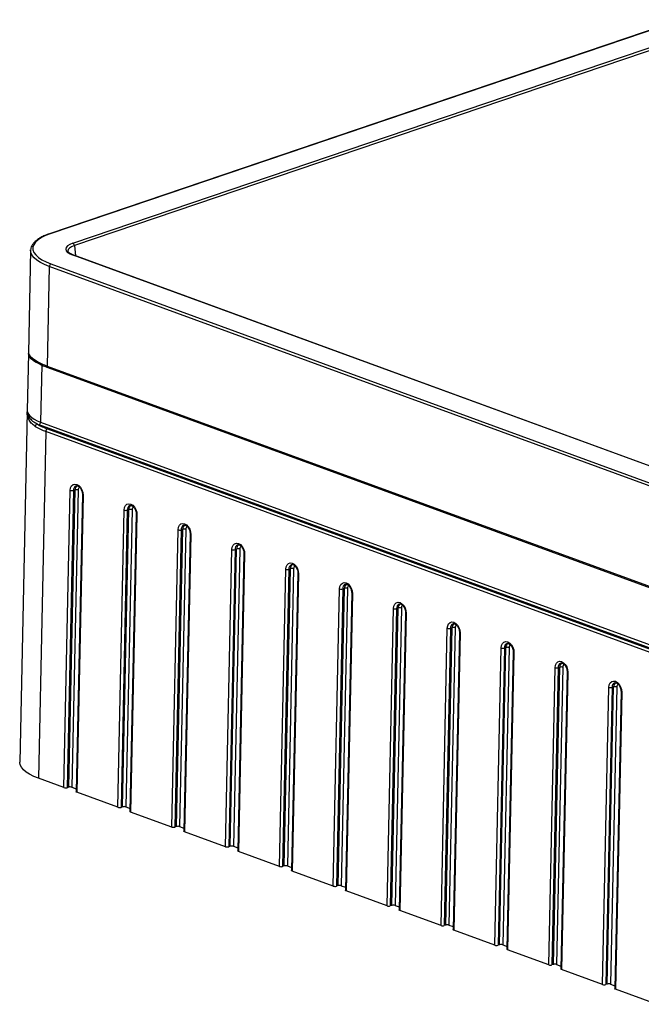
# Model space of a CAD drawing. Header units: millimetres. Extents: x 3 to 415, y 5 to 292.
# Tile 5 of 7: x 315 to 343, y 215 to 259. Entities that reach past the tile are written whole.
import ezdxf

# ---------------------------------------------------------------- set-up
doc = ezdxf.new("R2010")
doc.units = ezdxf.units.MM

msp = doc.modelspace()

# ---------------------------------------------------------------- linework, layer by layer
at = {"color": 7, "linetype": 'Continuous', "lineweight": 25}
for p, q in [((344.540799, 258.642998), (316.386135, 249.094392)), ((344.574902, 258.64186), (316.420238, 249.093255)), ((317.427461, 248.677375), (345.71621, 258.271456)), ((345.785334, 258.160235), (317.496584, 248.566154)), ((315.541648, 248.35542), (315.444415, 243.772547)), ((315.541648, 248.35542), (315.542893, 248.378354)), ((344.038479, 238.396549), (317.438606, 248.131138)), ((344.070861, 238.396894), (317.470988, 248.131482)), ((316.376087, 247.629624), (316.281934, 243.191929)), ((372.079326, 227.244258), (316.376087, 247.629624)), ((316.448248, 247.746989), (372.151487, 227.361623)), ((315.447736, 243.757381), (315.393713, 241.211113)), ((316.043764, 243.238955), (315.98974, 240.692687)), ((316.281934, 243.191929), (371.985173, 222.806563)), ((316.317743, 243.12182), (372.020982, 222.736455)), ((315.388612, 241.142377), (315.057278, 225.525639)), ((372.510275, 219.864447), (315.917579, 240.575322)), ((315.98974, 240.692687), (372.582437, 219.981812)), ((316.292132, 240.388767), (371.995371, 220.003402)), ((316.21997, 240.271402), (315.891716, 224.799843)), ((371.92321, 219.886037), (316.21997, 240.271402)), ((317.242699, 224.404396), (317.524039, 237.664762)), ((317.665429, 237.6625), (317.384089, 224.402135)), ((317.524039, 237.664762), (317.453863, 237.640961)), ((317.031133, 224.382858), (317.312473, 237.643223)), ((317.453863, 237.640961), (317.172523, 224.380596)), ((317.85238, 237.460652), (317.57104, 224.200286)), ((317.882181, 237.43473), (317.600842, 224.174365)), ((319.64402, 223.5256), (319.92536, 236.785965)), ((320.066749, 236.783704), (319.78541, 223.523338)), ((319.92536, 236.785965), (319.855184, 236.762165)), ((319.432454, 223.504061), (319.713794, 236.764427)), ((319.855184, 236.762165), (319.573844, 223.5018)), ((320.253701, 236.581855), (319.972361, 223.32149)), ((320.283502, 236.555934), (320.002163, 223.295569)), ((322.045341, 222.646804), (322.326681, 235.907169)), ((322.46807, 235.904907), (322.186731, 222.644542)), ((322.326681, 235.907169), (322.256505, 235.883369)), ((321.833775, 222.625265), (322.115115, 235.88563)), ((322.256505, 235.883369), (321.975165, 222.623003)), ((322.655022, 235.703059), (322.373682, 222.442694)), ((322.684823, 235.677138), (322.403484, 222.416772)), ((324.446662, 221.768007), (324.728002, 235.028372)), ((324.869391, 235.026111), (324.588052, 221.765746)), ((324.728002, 235.028372), (324.657826, 235.004572)), ((324.235096, 221.746469), (324.516436, 235.006834)), ((324.657826, 235.004572), (324.376486, 221.744207)), ((325.056343, 234.824262), (324.775003, 221.563897)), ((325.086144, 234.798341), (324.804804, 221.537976)), ((326.847983, 220.889211), (327.129323, 234.149576)), ((327.270712, 234.147315), (326.989372, 220.886949)), ((327.129323, 234.149576), (327.059146, 234.125776)), ((326.636417, 220.867672), (326.917757, 234.128037)), ((327.059146, 234.125776), (326.777807, 220.865411)), ((327.457664, 233.945466), (327.176324, 220.685101)), ((327.487465, 233.919545), (327.206125, 220.65918)), ((329.249304, 220.010414), (329.530644, 233.27078)), ((329.672033, 233.268518), (329.390693, 220.008153)), ((329.530644, 233.27078), (329.460467, 233.24698)), ((329.037738, 219.988876), (329.319078, 233.249241)), ((329.460467, 233.24698), (329.179128, 219.986614)), ((329.858985, 233.06667), (329.577645, 219.806304)), ((329.888786, 233.040748), (329.607446, 219.780383)), ((331.650625, 219.131618), (331.931964, 232.391983)), ((332.073354, 232.389722), (331.792014, 219.129357)), ((331.931964, 232.391983), (331.861788, 232.368183)), ((331.439059, 219.110079), (331.720399, 232.370445)), ((331.861788, 232.368183), (331.580448, 219.107818)), ((332.260306, 232.187873), (331.978966, 218.927508)), ((332.290107, 232.161952), (332.008767, 218.901587)), ((334.051946, 218.252822), (334.333285, 231.513187)), ((334.474675, 231.510925), (334.193335, 218.25056)), ((334.333285, 231.513187), (334.263109, 231.489387)), ((333.84038, 218.231283), (334.12172, 231.491648)), ((334.263109, 231.489387), (333.981769, 218.229022)), ((334.661627, 231.309077), (334.380287, 218.048712)), ((334.691428, 231.283156), (334.410088, 218.02279)), ((336.453266, 217.374025), (336.734606, 230.634391)), ((336.875996, 230.632129), (336.594656, 217.371764)), ((336.734606, 230.634391), (336.66443, 230.61059)), ((336.241701, 217.352487), (336.52304, 230.612852)), ((336.66443, 230.61059), (336.38309, 217.350225)), ((337.062948, 230.430281), (336.781608, 217.169915)), ((337.092749, 230.404359), (336.811409, 217.143994)), ((338.854587, 216.495229), (339.135927, 229.755594)), ((339.277317, 229.753333), (338.995977, 216.492967)), ((339.135927, 229.755594), (339.065751, 229.731794)), ((338.643022, 216.47369), (338.924361, 229.734055)), ((339.065751, 229.731794), (338.784411, 216.471429)), ((339.464268, 229.551484), (339.182929, 216.291119)), ((339.49407, 229.525563), (339.21273, 216.265198)), ((341.255908, 215.616433), (341.537248, 228.876798)), ((341.678638, 228.874536), (341.397298, 215.614171)), ((341.537248, 228.876798), (341.467072, 228.852998)), ((341.044343, 215.594894), (341.325682, 228.855259)), ((341.467072, 228.852998), (341.185732, 215.592632)), ((341.865589, 228.672688), (341.58425, 215.412323)), ((341.895391, 228.646766), (341.614051, 215.386401)), ((317.031133, 224.382858), (315.891716, 224.799843)), ((317.242699, 224.404396), (317.172523, 224.380596)), ((317.384089, 224.402135), (317.573849, 224.332689)), ((319.432454, 223.504061), (317.600842, 224.174365)), ((319.64402, 223.5256), (319.573844, 223.5018)), ((319.78541, 223.523338), (319.97517, 223.453893)), ((321.833775, 222.625265), (320.002163, 223.295569)), ((322.045341, 222.646804), (321.975165, 222.623003)), ((322.186731, 222.644542), (322.376491, 222.575097)), ((324.235096, 221.746469), (322.403484, 222.416772)), ((324.446662, 221.768007), (324.376486, 221.744207)), ((324.588052, 221.765746), (324.777812, 221.6963)), ((326.636417, 220.867672), (324.804804, 221.537976)), ((326.847983, 220.889211), (326.777807, 220.865411)), ((326.989372, 220.886949), (327.179133, 220.817504)), ((329.037738, 219.988876), (327.206125, 220.65918)), ((329.249304, 220.010414), (329.179128, 219.986614)), ((329.390693, 220.008153), (329.580454, 219.938707)), ((331.439059, 219.110079), (329.607446, 219.780383)), ((331.650625, 219.131618), (331.580448, 219.107818)), ((331.792014, 219.129357), (331.981775, 219.059911)), ((333.84038, 218.231283), (332.008767, 218.901587)), ((334.051946, 218.252822), (333.981769, 218.229022)), ((334.193335, 218.25056), (334.383096, 218.181115)), ((336.241701, 217.352487), (334.410088, 218.02279)), ((336.453266, 217.374025), (336.38309, 217.350225)), ((336.594656, 217.371764), (336.784417, 217.302318)), ((338.643022, 216.47369), (336.811409, 217.143994)), ((338.854587, 216.495229), (338.784411, 216.471429)), ((338.995977, 216.492967), (339.185738, 216.423522)), ((341.044343, 215.594894), (339.21273, 216.265198)), ((341.255908, 215.616433), (341.185732, 215.592632)), ((341.397298, 215.614171), (341.587059, 215.544726)), ((343.445663, 214.716097), (341.614051, 215.386401))]:
    msp.add_line(p, q, dxfattribs=at)
at = {"color": 8, "linetype": 'Continuous', "lineweight": 25}
msp.add_line((317.496584, 248.566154), (317.550191, 248.102497), dxfattribs=at)
at = {"color": 7, "linetype": 'Continuous', "lineweight": 25, "flags": 128}
for points in [[(316.420238, 249.093255), (316.205869, 249.010667), (316.022665, 248.919022), (315.873297, 248.819658), (315.759942, 248.714022), (315.684254, 248.603655), (315.647337, 248.490166), (315.649729, 248.375211), (315.691395, 248.260466), (315.771727, 248.147603), (315.889554, 248.03827), (316.043158, 247.934059), (316.230299, 247.836491), (316.448248, 247.746989)], [(317.312473, 237.643223), (317.328869, 237.753773), (317.371543, 237.843297), (317.436318, 237.903033), (317.516854, 237.927132), (317.605268, 237.913235), (317.692904, 237.862704), (317.771184, 237.780484), (317.832446, 237.674623), (317.870693, 237.555485), (317.882181, 237.43473)], [(319.713794, 236.764427), (319.730189, 236.874977), (319.772864, 236.964501), (319.837639, 237.024236), (319.918175, 237.048335), (320.006589, 237.034439), (320.094225, 236.983908), (320.172505, 236.901687), (320.233767, 236.795827), (320.272014, 236.676688), (320.283502, 236.555934)], [(322.115115, 235.88563), (322.13151, 235.99618), (322.174185, 236.085705), (322.23896, 236.14544), (322.319496, 236.169539), (322.40791, 236.155643), (322.495546, 236.105111), (322.573826, 236.022891), (322.635088, 235.917031), (322.673335, 235.797892), (322.684823, 235.677138)], [(324.516436, 235.006834), (324.532831, 235.117384), (324.575505, 235.206908), (324.640281, 235.266644), (324.720817, 235.290743), (324.809231, 235.276846), (324.896867, 235.226315), (324.975147, 235.144095), (325.036409, 235.038234), (325.074656, 234.919096), (325.086144, 234.798341)], [(326.917757, 234.128037), (326.934152, 234.238588), (326.976826, 234.328112), (327.041602, 234.387847), (327.122138, 234.411946), (327.210551, 234.39805), (327.298188, 234.347518), (327.376468, 234.265298), (327.43773, 234.159438), (327.475977, 234.040299), (327.487465, 233.919545)], [(329.319078, 233.249241), (329.335473, 233.359791), (329.378147, 233.449315), (329.442923, 233.509051), (329.523459, 233.53315), (329.611872, 233.519253), (329.699509, 233.468722), (329.777789, 233.386502), (329.839051, 233.280641), (329.877298, 233.161503), (329.888786, 233.040748)], [(331.720399, 232.370445), (331.736794, 232.480995), (331.779468, 232.570519), (331.844244, 232.630254), (331.92478, 232.654353), (332.013193, 232.640457), (332.100829, 232.589926), (332.17911, 232.507706), (332.240372, 232.401845), (332.278619, 232.282706), (332.290107, 232.161952)], [(334.12172, 231.491648), (334.138115, 231.602198), (334.180789, 231.691723), (334.245565, 231.751458), (334.326101, 231.775557), (334.414514, 231.761661), (334.50215, 231.711129), (334.580431, 231.628909), (334.641693, 231.523049), (334.67994, 231.40391), (334.691428, 231.283156)], [(336.52304, 230.612852), (336.539436, 230.723402), (336.58211, 230.812926), (336.646886, 230.872662), (336.727422, 230.896761), (336.815835, 230.882864), (336.903471, 230.832333), (336.981752, 230.750113), (337.043014, 230.644252), (337.081261, 230.525114), (337.092749, 230.404359)], [(338.924361, 229.734055), (338.940757, 229.844606), (338.983431, 229.93413), (339.048206, 229.993865), (339.128743, 230.017964), (339.217156, 230.004068), (339.304792, 229.953536), (339.383073, 229.871316), (339.444335, 229.765456), (339.482582, 229.646317), (339.49407, 229.525563)], [(341.325682, 228.855259), (341.342078, 228.965809), (341.384752, 229.055334), (341.449527, 229.115069), (341.530064, 229.139168), (341.618477, 229.125272), (341.706113, 229.07474), (341.784394, 228.99252), (341.845656, 228.88666), (341.883903, 228.767521), (341.895391, 228.646766)], [(315.891716, 224.799843), (315.680817, 224.885736), (315.497279, 224.97893), (315.343412, 225.078252), (315.221151, 225.182453), (315.132032, 225.290223), (315.077177, 225.400207), (315.057275, 225.511021), (315.057278, 225.525639)], [(317.600842, 224.174365), (317.588297, 224.179907), (317.578931, 224.18615), (317.573104, 224.192855), (317.57104, 224.199764), (317.57104, 224.200286)], [(320.002163, 223.295569), (319.989618, 223.30111), (319.980252, 223.307354), (319.974425, 223.314059), (319.972361, 223.320968), (319.972361, 223.32149)], [(322.403484, 222.416772), (322.390939, 222.422314), (322.381573, 222.428557), (322.375746, 222.435262), (322.373682, 222.442172), (322.373682, 222.442694)], [(324.804804, 221.537976), (324.79226, 221.543518), (324.782894, 221.549761), (324.777067, 221.556466), (324.775003, 221.563375), (324.775003, 221.563897)], [(327.206125, 220.65918), (327.193581, 220.664721), (327.184215, 220.670965), (327.178388, 220.67767), (327.176324, 220.684579), (327.176324, 220.685101)], [(329.607446, 219.780383), (329.594902, 219.785925), (329.585536, 219.792168), (329.579709, 219.798873), (329.577645, 219.805782), (329.577645, 219.806304)], [(332.008767, 218.901587), (331.996223, 218.907128), (331.986857, 218.913372), (331.98103, 218.920077), (331.978966, 218.926986), (331.978966, 218.927508)], [(334.410088, 218.02279), (334.397543, 218.028332), (334.388178, 218.034575), (334.382351, 218.04128), (334.380287, 218.04819), (334.380287, 218.048712)], [(336.811409, 217.143994), (336.798864, 217.149536), (336.789499, 217.155779), (336.783672, 217.162484), (336.781608, 217.169393), (336.781608, 217.169915)], [(339.21273, 216.265198), (339.200185, 216.270739), (339.19082, 216.276983), (339.184993, 216.283688), (339.182929, 216.290597), (339.182929, 216.291119)], [(341.614051, 215.386401), (341.601506, 215.391943), (341.592141, 215.398186), (341.586314, 215.404891), (341.584249, 215.4118), (341.58425, 215.412323)]]:
    msp.add_lwpolyline(points, dxfattribs=at)
at = {"color": 8, "linetype": 'Continuous', "lineweight": 25, "flags": 128}
for points in [[(316.376087, 247.629624), (316.165187, 247.715517), (315.981649, 247.808711), (315.827782, 247.908033), (315.705521, 248.012234), (315.616402, 248.120004), (315.561547, 248.229988), (315.541645, 248.340802), (315.541648, 248.35542)], [(316.043764, 243.238955), (315.893425, 243.300169), (315.762543, 243.366577), (315.652757, 243.437348), (315.565441, 243.511594), (315.501688, 243.588387), (315.462297, 243.666765), (315.447762, 243.745746), (315.447736, 243.757381)], [(315.393713, 241.211113), (315.393739, 241.199478), (315.408274, 241.120497), (315.447665, 241.042119), (315.511417, 240.965326), (315.598734, 240.89108), (315.70852, 240.820309), (315.839402, 240.753901), (315.98974, 240.692687)], [(317.852382, 237.460714), (317.85238, 237.46013), (317.854444, 237.45322), (317.860271, 237.446515), (317.869637, 237.440272), (317.882181, 237.43473)], [(320.253702, 236.581917), (320.253701, 236.581333), (320.255765, 236.574424), (320.261592, 236.567719), (320.270958, 236.561476), (320.283502, 236.555934)], [(322.655023, 235.703121), (322.655022, 235.702537), (322.657086, 235.695628), (322.662913, 235.688923), (322.672279, 235.682679), (322.684823, 235.677138)], [(325.056344, 234.824325), (325.056343, 234.82374), (325.058407, 234.816831), (325.064234, 234.810126), (325.0736, 234.803883), (325.086144, 234.798341)], [(327.457665, 233.945528), (327.457664, 233.944944), (327.459728, 233.938035), (327.465555, 233.93133), (327.474921, 233.925086), (327.487465, 233.919545)], [(329.858986, 233.066732), (329.858985, 233.066148), (329.861049, 233.059238), (329.866876, 233.052533), (329.876241, 233.04629), (329.888786, 233.040748)], [(332.260307, 232.187935), (332.260306, 232.187351), (332.26237, 232.180442), (332.268197, 232.173737), (332.277562, 232.167494), (332.290107, 232.161952)], [(334.661628, 231.309139), (334.661626, 231.308555), (334.663691, 231.301646), (334.669518, 231.294941), (334.678883, 231.288697), (334.691428, 231.283156)], [(337.062949, 230.430343), (337.062947, 230.429758), (337.065012, 230.422849), (337.070838, 230.416144), (337.080204, 230.409901), (337.092749, 230.404359)], [(339.46427, 229.551546), (339.464268, 229.550962), (339.466332, 229.544053), (339.472159, 229.537348), (339.481525, 229.531105), (339.49407, 229.525563)], [(341.865591, 228.67275), (341.865589, 228.672166), (341.867653, 228.665257), (341.87348, 228.658551), (341.882846, 228.652308), (341.895391, 228.646766)]]:
    msp.add_lwpolyline(points, dxfattribs=at)
at = {"color": 8, "linetype": 'Continuous', "lineweight": 25}
for centre, radius, start, end in [((316.401607, 249.046488), 0.050341, 68.2787834, 107.86081), ((317.455276, 248.086296), 0.04784, 70.826081, 110.392159), ((315.888447, 243.412251), 0.077444, 176.383126, 235.1333101), ((316.348906, 243.181936), 0.067713, 171.5136521, 242.5986983), ((317.650275, 237.665276), 0.197912, 112.9292292, 187.0568965), ((317.746611, 237.679283), 0.223045, 128.4596597, 183.7329509), ((317.809624, 237.673902), 0.144646, 126.8221063, 184.5210233), ((320.051596, 236.786479), 0.197912, 112.9292292, 187.0568965), ((320.147932, 236.800487), 0.223045, 128.4596597, 183.7329509), ((320.210945, 236.795105), 0.144646, 126.8221063, 184.5210233), ((322.452917, 235.907683), 0.197912, 112.9292292, 187.0568965), ((322.549252, 235.92169), 0.223045, 128.4596597, 183.7329509), ((322.612266, 235.916309), 0.144646, 126.8221063, 184.5210233), ((324.854238, 235.028887), 0.197912, 112.9292292, 187.0568965), ((324.950573, 235.042894), 0.223045, 128.4596597, 183.7329509), ((325.013587, 235.037513), 0.144646, 126.8221063, 184.5210233), ((327.255559, 234.15009), 0.197912, 112.9292292, 187.0568965), ((327.351894, 234.164098), 0.223045, 128.4596597, 183.7329509), ((327.414908, 234.158716), 0.144646, 126.8221063, 184.5210233), ((329.65688, 233.271294), 0.197912, 112.9292292, 187.0568965), ((329.753215, 233.285301), 0.223045, 128.4596597, 183.7329509), ((329.816229, 233.27992), 0.144646, 126.8221063, 184.5210233), ((332.058201, 232.392498), 0.197912, 112.9292292, 187.0568965), ((332.154536, 232.406505), 0.223045, 128.4596597, 183.7329509), ((332.21755, 232.401123), 0.144646, 126.8221063, 184.5210233), ((334.459521, 231.513701), 0.197912, 112.9292292, 187.0568965), ((334.555857, 231.527709), 0.223045, 128.4596597, 183.7329509), ((334.61887, 231.522327), 0.144646, 126.8221063, 184.5210233), ((336.860842, 230.634905), 0.197912, 112.9292292, 187.0568965), ((336.957178, 230.648912), 0.223045, 128.4596597, 183.7329509), ((337.020191, 230.643531), 0.144646, 126.8221063, 184.5210233), ((339.262163, 229.756108), 0.197912, 112.9292292, 187.0568965), ((339.358499, 229.770116), 0.223045, 128.4596597, 183.7329509), ((339.421512, 229.764734), 0.144646, 126.8221063, 184.5210233), ((341.663484, 228.877312), 0.197912, 112.9292292, 187.0568965), ((341.75982, 228.891319), 0.223045, 128.4596597, 183.7329509), ((341.822833, 228.885938), 0.144646, 126.8221063, 184.5210233)]:
    msp.add_arc(centre, radius, start, end, dxfattribs=at)
at = {"color": 7, "linetype": 'Continuous', "lineweight": 25}
for centre, radius, start, end in [((317.371114, 248.565265), 0.125474, 0.4061528, 63.3157289), ((316.504899, 247.631291), 0.128823, 116.0885047, 180.7412807), ((317.085981, 245.477384), 2.422766, 238.2519075, 250.6175808), ((315.864454, 240.49367), 0.115298, 103.1783623, 178.5387229), ((317.024018, 242.556857), 2.422766, 238.2519075, 250.6175808), ((317.067463, 242.592598), 2.336238, 238.2519075, 250.6175808), ((316.754575, 242.86505), 2.437912, 247.9201646, 249.920439), ((315.860928, 240.69102), 0.128823, 296.0885047, 0.7412807), ((316.348783, 240.273069), 0.128823, 116.0885047, 180.7412807), ((317.591044, 237.432975), 0.241277, 72.0435949, 106.1237223), ((317.386857, 237.872748), 0.241277, 252.0435949, 286.1237223), ((319.992365, 236.554179), 0.241277, 72.0435949, 106.1237223), ((319.788178, 236.993951), 0.241277, 252.0435949, 286.1237223), ((322.393686, 235.675383), 0.241277, 72.0435949, 106.1237223), ((322.189499, 236.115155), 0.241277, 252.0435949, 286.1237223), ((324.795007, 234.796586), 0.241277, 72.0435949, 106.1237223), ((324.59082, 235.236358), 0.241277, 252.0435949, 286.1237223), ((327.196328, 233.91779), 0.241277, 72.0435949, 106.1237223), ((326.992141, 234.357562), 0.241277, 252.0435949, 286.1237223), ((329.597649, 233.038993), 0.241277, 72.0435949, 106.1237223), ((329.393462, 233.478766), 0.241277, 252.0435949, 286.1237223), ((331.99897, 232.160197), 0.241277, 72.0435949, 106.1237223), ((331.794783, 232.599969), 0.241277, 252.0435949, 286.1237223), ((334.400291, 231.281401), 0.241277, 72.0435949, 106.1237223), ((334.196104, 231.721173), 0.241277, 252.0435949, 286.1237223), ((336.801612, 230.402604), 0.241277, 72.0435949, 106.1237223), ((336.597425, 230.842377), 0.241277, 252.0435949, 286.1237223), ((339.202933, 229.523808), 0.241277, 72.0435949, 106.1237223), ((338.998745, 229.96358), 0.241277, 252.0435949, 286.1237223), ((341.604254, 228.645012), 0.241277, 72.0435949, 106.1237223), ((341.400066, 229.084784), 0.241277, 252.0435949, 286.1237223), ((317.105517, 224.612382), 0.241277, 252.0435949, 286.1237223), ((317.309705, 224.17261), 0.241277, 72.0435949, 106.1237223), ((319.506838, 223.733586), 0.241277, 252.0435949, 286.1237223), ((319.711026, 223.293814), 0.241277, 72.0435949, 106.1237223), ((321.908159, 222.85479), 0.241277, 252.0435949, 286.1237223), ((322.112347, 222.415017), 0.241277, 72.0435949, 106.1237223), ((324.30948, 221.975993), 0.241277, 252.0435949, 286.1237223), ((324.513667, 221.536221), 0.241277, 72.0435949, 106.1237223), ((326.710801, 221.097197), 0.241277, 252.0435949, 286.1237223), ((326.914988, 220.657425), 0.241277, 72.0435949, 106.1237223), ((329.112122, 220.2184), 0.241277, 252.0435949, 286.1237223), ((329.316309, 219.778628), 0.241277, 72.0435949, 106.1237223), ((331.513443, 219.339604), 0.241277, 252.0435949, 286.1237223), ((331.71763, 218.899832), 0.241277, 72.0435949, 106.1237223), ((333.914764, 218.460808), 0.241277, 252.0435949, 286.1237223), ((334.118951, 218.021035), 0.241277, 72.0435949, 106.1237223), ((336.316085, 217.582011), 0.241277, 252.0435949, 286.1237223), ((336.520272, 217.142239), 0.241277, 72.0435949, 106.1237223), ((338.717406, 216.703215), 0.241277, 252.0435949, 286.1237223), ((338.921593, 216.263443), 0.241277, 72.0435949, 106.1237223), ((341.118727, 215.824419), 0.241277, 252.0435949, 286.1237223), ((341.322914, 215.384646), 0.241277, 72.0435949, 106.1237223)]:
    msp.add_arc(centre, radius, start, end, dxfattribs=at)
for centre, major_axis, ratio, start_param, end_param in [((318.220231, 248.391705), (1.108754, -0.023292), 0.349522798, 2.374749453, 3.937395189), ((318.218246, 248.29814), (1.00929, -0.034708), 0.348530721, 3.175037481, 3.194034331)]:
    msp.add_ellipse(centre, major_axis=major_axis, ratio=ratio, start_param=start_param, end_param=end_param, dxfattribs=at)
at = {"color": 8, "linetype": 'Continuous', "lineweight": 25}
msp.add_ellipse((318.218246, 248.29814), major_axis=(1.00929, -0.034708), ratio=0.348530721, start_param=2.379358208, end_param=3.175037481, dxfattribs=at)
at = {"color": 7, "linetype": 'Continuous', "lineweight": 25}
for points, knots in [([(316.386135, 249.094392), (316.349681, 249.081573), (316.24323, 249.044141), (316.084002, 248.975179), (315.918123, 248.884811), (315.778992, 248.785394), (315.668041, 248.677207), (315.593339, 248.564676), (315.55198, 248.465459), (315.548574, 248.40568), (315.547328, 248.383824)], [0, 0, 0, 0, 0.075335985, 0.219992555, 0.365335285, 0.511561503, 0.658260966, 0.803062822, 0.927996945, 1, 1, 1, 1]), ([(317.470988, 248.131482), (317.450144, 248.139508), (317.390722, 248.162384), (317.312262, 248.203235), (317.247876, 248.250755), (317.216042, 248.291387), (317.208983, 248.308437), (317.210099, 248.315376), (317.210275, 248.316469)], [0, 0, 0, 0, 0.117394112, 0.334656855, 0.546908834, 0.753727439, 0.961215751, 1, 1, 1, 1]), ([(315.448584, 243.771793), (315.447313, 243.757996), (315.444391, 243.726278), (315.457962, 243.698547), (315.46563, 243.682878)], [0, 0, 0, 0, 0.434975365, 1, 1, 1, 1]), ([(315.557689, 243.559837), (315.552318, 243.563992), (315.495052, 243.608288), (315.463199, 243.656387), (315.458488, 243.699349), (315.458025, 243.703577)], [0, 0, 0, 0, 0.085354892, 0.909982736, 1, 1, 1, 1]), ([(315.46563, 243.682878), (315.46824, 243.675094), (315.47968, 243.640976), (315.52527, 243.587672), (315.599257, 243.516623), (315.704116, 243.44013), (315.787973, 243.384573), (315.839398, 243.351823), (315.844984, 243.348265)], [0, 0, 0, 0, 0.059268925, 0.259798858, 0.508031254, 0.749787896, 0.972821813, 1, 1, 1, 1]), ([(315.844193, 243.348697), (315.871784, 243.331716), (315.952462, 243.28206), (316.105479, 243.204494), (316.246768, 243.149464), (316.317743, 243.12182)], [0, 0, 0, 0, 0.2054933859, 0.6008870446, 1, 1, 1, 1]), ([(315.393436, 241.211284), (315.392986, 241.208481), (315.389321, 241.185659), (315.390937, 241.162801), (315.392355, 241.14275)], [0, 0, 0, 0, 0.1228358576, 1, 1, 1, 1]), ([(317.573073, 237.846002), (317.58501, 237.848946), (317.608248, 237.854678), (317.66124, 237.837934), (317.721137, 237.79533), (317.777996, 237.726174), (317.821796, 237.64044), (317.849026, 237.547437), (317.851289, 237.488889), (317.85238, 237.460652)], [0, 0, 0, 0, 0.14562904, 0.283515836, 0.431934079, 0.576280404, 0.720474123, 0.865188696, 1, 1, 1, 1]), ([(319.974394, 236.967205), (319.98633, 236.970149), (320.009569, 236.975882), (320.062561, 236.959137), (320.122458, 236.916534), (320.179316, 236.847378), (320.223117, 236.761644), (320.250347, 236.668641), (320.25261, 236.610092), (320.253701, 236.581855)], [0, 0, 0, 0, 0.14562904, 0.283515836, 0.431934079, 0.576280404, 0.720474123, 0.865188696, 1, 1, 1, 1]), ([(322.375715, 236.088409), (322.387651, 236.091353), (322.41089, 236.097085), (322.463882, 236.080341), (322.523779, 236.037737), (322.580637, 235.968581), (322.624438, 235.882847), (322.651668, 235.789845), (322.653931, 235.731296), (322.655022, 235.703059)], [0, 0, 0, 0, 0.1456290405, 0.2835158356, 0.4319340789, 0.5762804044, 0.7204741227, 0.8651886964, 1, 1, 1, 1]), ([(324.777036, 235.209612), (324.788972, 235.212557), (324.812211, 235.218289), (324.865203, 235.201544), (324.9251, 235.158941), (324.981958, 235.089785), (325.025759, 235.004051), (325.052988, 234.911048), (325.055251, 234.8525), (325.056343, 234.824262)], [0, 0, 0, 0, 0.14562904, 0.283515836, 0.431934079, 0.576280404, 0.720474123, 0.865188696, 1, 1, 1, 1]), ([(327.178357, 234.330816), (327.190293, 234.33376), (327.213532, 234.339492), (327.266524, 234.322748), (327.326421, 234.280144), (327.383279, 234.210989), (327.42708, 234.125255), (327.454309, 234.032252), (327.456572, 233.973703), (327.457664, 233.945466)], [0, 0, 0, 0, 0.14562904, 0.283515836, 0.431934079, 0.576280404, 0.720474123, 0.865188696, 1, 1, 1, 1]), ([(329.579678, 233.45202), (329.591614, 233.454964), (329.614852, 233.460696), (329.667845, 233.443952), (329.727742, 233.401348), (329.7846, 233.332192), (329.8284, 233.246458), (329.85563, 233.153456), (329.857893, 233.094907), (329.858985, 233.06667)], [0, 0, 0, 0, 0.14562904, 0.283515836, 0.431934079, 0.576280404, 0.720474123, 0.865188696, 1, 1, 1, 1]), ([(331.980999, 232.573223), (331.992935, 232.576168), (332.016173, 232.5819), (332.069166, 232.565155), (332.129062, 232.522552), (332.185921, 232.453396), (332.229721, 232.367662), (332.256951, 232.274659), (332.259214, 232.21611), (332.260306, 232.187873)], [0, 0, 0, 0, 0.14562904, 0.283515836, 0.431934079, 0.576280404, 0.720474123, 0.865188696, 1, 1, 1, 1]), ([(334.38232, 231.694427), (334.394256, 231.697371), (334.417494, 231.703103), (334.470487, 231.686359), (334.530383, 231.643755), (334.587242, 231.574599), (334.631042, 231.488865), (334.658272, 231.395863), (334.660535, 231.337314), (334.661627, 231.309077)], [0, 0, 0, 0, 0.14562904, 0.283515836, 0.431934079, 0.576280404, 0.720474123, 0.865188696, 1, 1, 1, 1]), ([(336.78364, 230.815631), (336.795577, 230.818575), (336.818815, 230.824307), (336.871808, 230.807563), (336.931704, 230.764959), (336.988563, 230.695803), (337.032363, 230.610069), (337.059593, 230.517066), (337.061856, 230.458518), (337.062948, 230.430281)], [0, 0, 0, 0, 0.14562904, 0.283515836, 0.431934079, 0.576280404, 0.720474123, 0.865188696, 1, 1, 1, 1]), ([(339.184961, 229.936834), (339.196898, 229.939778), (339.220136, 229.94551), (339.273129, 229.928766), (339.333025, 229.886163), (339.389884, 229.817007), (339.433684, 229.731273), (339.460914, 229.63827), (339.463177, 229.579721), (339.464268, 229.551484)], [0, 0, 0, 0, 0.14562904, 0.283515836, 0.431934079, 0.576280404, 0.720474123, 0.865188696, 1, 1, 1, 1]), ([(341.586282, 229.058038), (341.598219, 229.060982), (341.621457, 229.066714), (341.67445, 229.04997), (341.734346, 229.007366), (341.791205, 228.93821), (341.835005, 228.852476), (341.862235, 228.759474), (341.864498, 228.700925), (341.865589, 228.672688)], [0, 0, 0, 0, 0.14562904, 0.283515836, 0.431934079, 0.576280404, 0.720474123, 0.865188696, 1, 1, 1, 1])]:
    msp.add_open_spline(points, degree=3, knots=knots, dxfattribs=at)
at = {"color": 8, "linetype": 'Continuous', "lineweight": 25}
for points, knots in [([(315.448009, 243.772497), (315.447884, 243.758627), (315.447518, 243.717856), (315.50323, 243.642173), (315.619478, 243.542157), (315.747748, 243.458494), (315.811157, 243.417137)], [0, 0, 0, 0, 0.145656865, 0.428153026, 0.7173151, 1, 1, 1, 1]), ([(315.393436, 241.211284), (315.393709, 241.164052), (315.39432, 241.058372), (315.472291, 240.896685), (315.61587, 240.735822), (315.765443, 240.648425), (315.838168, 240.605932)], [0, 0, 0, 0, 0.211731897, 0.473732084, 0.744118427, 1, 1, 1, 1]), ([(315.749193, 240.49661), (315.685923, 240.544878), (315.559449, 240.641366), (315.444283, 240.829241), (315.389867, 240.99933), (315.391619, 241.106452), (315.392205, 241.142327)], [0, 0, 0, 0, 0.282684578, 0.565080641, 0.854343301, 1, 1, 1, 1])]:
    msp.add_open_spline(points, degree=3, knots=knots, dxfattribs=at)

doc.saveas('drawing.dxf')
